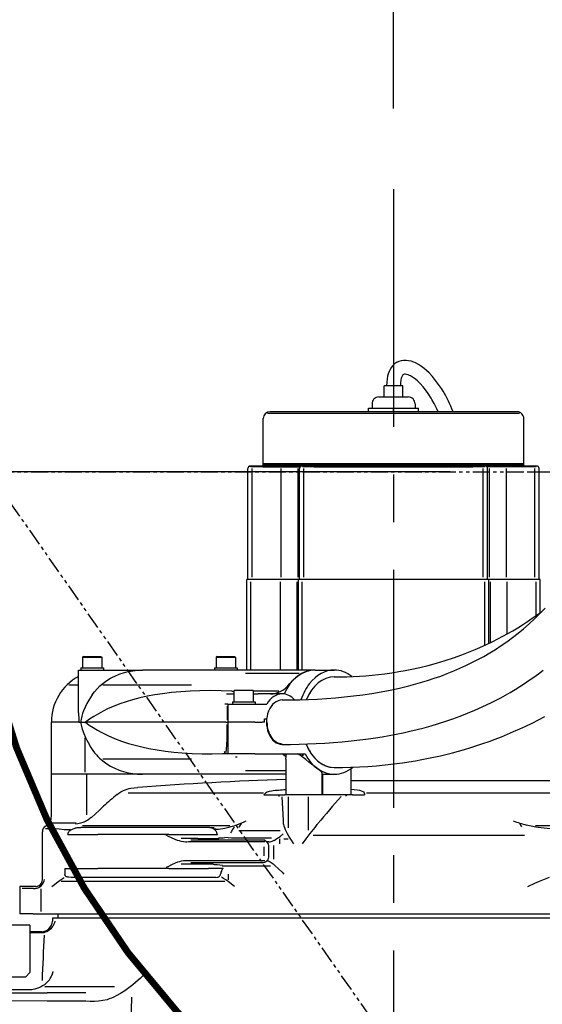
# Model space of a CAD drawing. Header units: millimetres. Extents: x -289 to 305, y -210 to 210.
# Tile 19 of 79: x -57 to -40, y -72 to -41. Entities that reach past the tile are written whole.
import ezdxf

# ---------------------------------------------------------------- set-up
doc = ezdxf.new("R2010")
doc.units = ezdxf.units.MM
doc.linetypes.add('CENTER', pattern=[12, 7.5, -1.5, 1.5, -1.5])
doc.linetypes.add('PHANTOM', pattern=[15, 7.5, -1.5, 1.5, -1.5, 1.5, -1.5])
doc.styles.get("Standard").update_dxf_attribs({"font": 'ROMANS', "bigfont": 'EXTFONT'})
doc.dimstyles.new('ISO-25', dxfattribs={"dimtxt": 2.5, "dimasz": 2.5, "dimexe": 1.25, "dimexo": 0.625, "dimtad": 1, "dimtxsty": 'Standard', "dimcen": 2.5, "dimadec": 0, "dimazin": 0, "dimtfac": 1, "dimtmove": 0, "dimatfit": 3, "dimfxl": 1, "dimarcsym": 0})

# ---------------------------------------------------------------- blocks, each defined once
blk = doc.blocks.new('DTL0019')
at = {"color": 0, "linetype": 'PHANTOM'}
blk.add_line((-210, 0), (-210, 1030), dxfattribs=at)
blk = doc.blocks.new('DTL0018')
at = {"color": 0, "linetype": 'PHANTOM'}
blk.add_line((-655, 0), (165, 0), dxfattribs=at)
at = {"color": 0, "linetype": 'Continuous', "const_width": 3}
for points in [[(1100.59, -1620.5, 1.732051), (-1706.19, 0, 1.732051)], [(-187.81, 13.13, 1.732051), (352.78, 298.97, 1.732051)], [(-192.03, 8.65, 0.862722), (1100.59, -1620.5, 0.862722)]]:
    blk.add_lwpolyline(points, format="xyb", dxfattribs=at)
at = {"color": 0, "linetype": 'PHANTOM'}
blk.add_arc((165, 0), 820, 300, 180, dxfattribs=at)
at = {"color": 0}
blk.add_point((0, 0), dxfattribs=at)
at = {"color": 0, "rotation": 34.99999999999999}
blk.add_blockref('DTL0019', (575, -710.14), dxfattribs=at)
blk = doc.blocks.new('DTL0020')
at = {"color": 3, "linetype": 'Continuous'}
for p, q in [((-4.099999, 463), (-4.099999, 468)), ((4.099998, 468), (-4.099999, 468)), ((4.099998, 463), (4.099998, 468)), ((-6.5, 463), (6.5, 463)), ((54.5, 456.5), (-54.5, 456.5)), ((-11, 458), (0, 458)), ((-11, 456.5), (-11, 458)), ((-9.5, 460), (-9.5, 458)), ((0, 458), (11, 458)), ((0, 456.499908), (0, 458)), ((9.5, 460), (9.5, 458)), ((11, 456.5), (11, 458)), ((-57.5, 434), (-57.5, 453.5)), ((55.601456, 455.656677), (-55.641182, 455.656677)), ((57.5, 434), (57.5, 453.5)), ((-64.25, 382.5), (-64.25, 431.5)), ((-62.949124, 432.5), (-63.25, 432.5)), ((-57.775002, 432.242462), (-62.982105, 432.242462)), ((-62.650002, 432.5), (-62.971749, 432.314239)), ((63.25, 432.5), (-62.949124, 432.5)), ((-62.38155, 383.5), (-62.38155, 431.5)), ((-57.75, 432.242462), (-41.239517, 432.242462)), ((-57.5, 433.5), (-57.5, 434)), ((-57.5, 433), (-57.5, 433.5)), ((57.5, 433.5), (-57.5, 433.5)), ((-57.5, 432.5), (-57.5, 433)), ((57.5, 433), (-57.5, 433)), ((-49.776734, 431.5), (-49.776734, 383.5)), ((-42.170838, 431.5), (-42.170838, 383.5)), ((-41.5, 382.5), (-41.5, 431.5)), ((-35.025002, 432.242462), (-40.232102, 432.242462)), ((-39.631546, 383.5), (-39.631546, 431.5)), ((-35, 432.242462), (35, 432.242462)), ((40.232101, 432.242462), (35.025009, 432.242462)), ((39.631546, 383.5), (39.631546, 431.5)), ((39.650009, 432.5), (39.901047, 432.355041)), ((57.75, 432.242462), (41.239517, 432.242462)), ((41.5, 382.5), (41.5, 431.5)), ((42.170837, 431.5), (42.170837, 383.5)), ((49.776733, 431.5), (49.776733, 383.5)), ((57.5, 433.5), (57.5, 434)), ((57.5, 433), (57.5, 433.5)), ((57.5, 432.5), (57.5, 433)), ((62.982101, 432.242462), (57.775009, 432.242462)), ((62.381546, 383.5), (62.381546, 431.5)), ((64.25, 382.5), (64.25, 431.5)), ((64.75, 382.5), (-64.75, 382.5)), ((-64.75, 342.5), (-64.75, 382.5)), ((-42, 342.5), (-42, 382.5)), ((42, 354.257416), (42, 382.5)), ((64.75, 367.794525), (64.75, 382.5)), ((-63.027996, 342.5), (-63.027996, 381.5)), ((-50.032944, 381.5), (-50.032944, 342.5)), ((-42.703018, 381.5), (-42.703018, 342.5)), ((-40.278, 342.5), (-40.278, 381.5)), ((40.278, 353.458435), (40.278, 381.5)), ((42.703018, 381.5), (42.703018, 354.595337)), ((50.032944, 381.5), (50.032944, 358.409027)), ((63.028, 366.566437), (63.028, 381.5)), ((-136.816986, 348.5), (-137.25, 348.25)), ((-137.25, 348.25), (-129.270279, 348.25)), ((-137.25, 348.25), (-137.25, 343.5)), ((-136.816986, 348.5), (-129.650284, 348.5)), ((-129.650284, 348.5), (-129.183014, 348.5)), ((-129.270279, 348.25), (-128.75, 348.25)), ((-129.183014, 348.5), (-128.75, 348.25)), ((-128.75, 348.25), (-128.75, 343.5)), ((-77.816986, 348.5), (-78.25, 348.25)), ((-78.25, 348.25), (-70.270271, 348.25)), ((-78.25, 348.25), (-78.25, 343.5)), ((-77.816986, 348.5), (-70.650276, 348.5)), ((-70.650276, 348.5), (-70.183014, 348.5)), ((-70.270271, 348.25), (-69.75, 348.25)), ((-70.183014, 348.5), (-69.75, 348.25)), ((-69.75, 348.25), (-69.75, 343.5)), ((-138, 343.5), (-128.612091, 343.5)), ((-138, 343.5), (-138, 342.5)), ((-128.612091, 343.5), (-128, 343.5)), ((-128, 343.5), (-128, 342.5)), ((-79, 343.5), (-69.612084, 343.5)), ((-79, 343.5), (-79, 342.5)), ((-69.612084, 343.5), (-69, 343.5)), ((-69, 343.5), (-69, 342.5)), ((-139, 342.5), (-110.85125, 342.5)), ((-139, 323.687866), (-139, 342.5)), ((-61.31057, 342.5), (-110.85125, 342.5)), ((-41.681557, 341.014557), (-65.274483, 341.014557)), ((-34.823937, 342.5), (-61.310543, 342.5)), ((-34.648232, 342.5), (-34.823937, 342.5)), ((-34.648232, 342.5), (-26.162949, 342.5)), ((-139, 335.798798), (-143.298813, 335.798798)), ((-89.112328, 335.798798), (-128.316162, 335.798798)), ((-73.761986, 332), (-70.364487, 332)), ((-71.301735, 333.26358), (-70.64798, 333.238556)), ((-70.364487, 333.238586), (-70.649567, 333.238586)), ((-70.364487, 328.5), (-70.364487, 333.299988)), ((-70.257935, 333.476776), (-70.305908, 333.476776)), ((-62.064488, 333.5), (-70.16449, 333.5)), ((-62.923065, 333.476776), (-69.305908, 333.476776)), ((-61.923065, 333.476776), (-61.971043, 333.476776)), ((-61.864487, 328.5), (-61.864487, 333.299988)), ((-50.684517, 333.238586), (-61.864487, 333.238586)), ((-61.864487, 332), (-59.750523, 332)), ((-57.629204, 332), (-59.750523, 332)), ((-49.143921, 332), (-57.629204, 332)), ((-36.577164, 332.227936), (-37.071663, 332.227936)), ((-73.114487, 327.5), (-74.4319, 327.5)), ((-73.45443, 326.510132), (-73.377617, 320.509827)), ((-73.114487, 327.5), (-55.935459, 327.5)), ((-73.114487, 327.5), (-73.114487, 319.5)), ((-71.114487, 328.5), (-61.726574, 328.5)), ((-71.114487, 328.5), (-71.114487, 327.5)), ((-61.726574, 328.5), (-61.114487, 328.5)), ((-61.114487, 328.5), (-61.114487, 327.5)), ((-138.844711, 319.5), (-151, 319.5)), ((-151, 296.5), (-150.999985, 319.5)), ((-138.844773, 319.5), (-137.970596, 319.5)), ((-137.970581, 319.5), (-135.960007, 319.5)), ((-73.947045, 319.5), (-135.960022, 319.5)), ((-73.947045, 319.5), (-73.114487, 319.5)), ((-73.114487, 319.5), (-73.114487, 305.5)), ((-61.164738, 319.5), (-73.114487, 319.5)), ((-61.164738, 319.5), (-57.982758, 319.5)), ((-56.922096, 319.5), (-57.982758, 319.5)), ((-56.922096, 319.5), (-56.922096, 321)), ((-56.922096, 321), (-55.991913, 321)), ((-56.246655, 321), (-55.712567, 321.488922)), ((-56.214989, 321), (-56.019325, 320.723297)), ((-136.30426, 312.539459), (-136.30426, 297.5)), ((-73.511063, 305.5), (-75.456574, 305.5)), ((-73.114487, 305.5), (-73.511063, 305.5)), ((-61.164738, 305.5), (-73.114487, 305.5)), ((-61.164738, 305.5), (-39.066437, 305.5)), ((-47.325386, 304.12735), (-47.325386, 305.092377)), ((-40.470291, 304.913574), (-39.78315, 304.913574)), ((-36.577164, 306.772064), (-37.071663, 306.772064)), ((-89.112351, 303.201202), (-128.316178, 303.201202)), ((-69.067276, 304.114014), (-69.772934, 304.097534)), ((-47.597981, 303.134796), (-47.597981, 287.5)), ((-151, 278.002014), (-151, 296.5)), ((-138.121292, 296.5), (-151, 296.5)), ((-61.31057, 296.5), (-138.121292, 296.5)), ((-135.380631, 278.621063), (-135.380631, 296.5)), ((-47.597981, 297.985443), (-65.274491, 297.985443)), ((-47.597981, 296.5), (-61.310543, 296.5)), ((-31.597977, 297.129242), (-31.597977, 287.5)), ((-31.365921, 296.516022), (-31.365921, 287.5)), ((-30.597977, 296.553314), (-28.7043, 296.553314)), ((-29.079186, 296.5), (-26.162201, 296.5)), ((-18.870056, 298.942108), (-18.870056, 287.5)), ((-18.870056, 293.702759), (84.546707, 293.702759)), ((-117.161034, 288.274933), (-57.416897, 288.274933)), ((-57.257065, 287.5), (-52.245526, 287.5)), ((-52.245526, 287.5), (-49.333473, 287.5)), ((-49.333473, 287.5), (-48.040745, 287.5)), ((-18.177658, 287.5), (-48.040745, 287.5)), ((-18.177658, 287.5), (-12.765755, 287.5)), ((-11.976433, 288.274933), (114.215668, 288.274933)), ((-49.227127, 286.523498), (-48.673428, 276.257172)), ((-46.495121, 286.5), (-46.495121, 272.850616)), ((-37.515824, 271.877777), (-37.515824, 286.5)), ((-140.072388, 274.928924), (-151.119461, 274.928924)), ((-72.294846, 273.807403), (-137.253983, 273.807403)), ((-67.241928, 274.723389), (-68.3293, 273.240906)), ((120.891159, 273.807403), (62.666794, 273.807403)), ((-155, 250), (-155, 271.073822)), ((-153.641373, 272.598816), (-150.469147, 272.598816)), ((-143.745941, 270), (-143.745941, 270.045288)), ((-143.745941, 270), (-130.470093, 270)), ((-140.656571, 272.870666), (-140.063248, 272.870666)), ((-139.653961, 273), (-137.94606, 273)), ((-81.091309, 273), (-137.94606, 273)), ((-127.279221, 270), (-130.470093, 270)), ((-103.243775, 270), (-127.279221, 270)), ((-99.106911, 270), (-103.243775, 270)), ((-99.106911, 270), (-87.685196, 270)), ((-87.685196, 270), (-81.293076, 270)), ((-81.293076, 270), (-77.872818, 270)), ((-81.091309, 273), (-79.142166, 273)), ((-79.048851, 272.454956), (-78.445564, 272.470428)), ((-77.976669, 270.667755), (-78.031586, 270.667755)), ((-77.87275, 270), (-77.734635, 270)), ((-68.334709, 271.714142), (-50.032246, 271.714142)), ((-47.410347, 271.287659), (-47.361572, 271.098328)), ((-35.420876, 269.703827), (57.757797, 269.703827)), ((-86.384194, 268.213165), (-93.688713, 268.213165)), ((-61.428082, 266.656677), (-90.560593, 266.656677)), ((-60.685715, 267.5), (-89.473206, 267.5)), ((-86.373421, 268.213165), (-77.1483, 268.213165)), ((-53.887501, 268.295685), (-70.006546, 268.295685)), ((-56.858414, 266.656677), (-61.392758, 266.656677)), ((-58, 267.5), (-60.685715, 267.5)), ((-56.871964, 267.5), (-58, 267.5)), ((-55.015675, 266.656677), (-55.844593, 266.656677)), ((-52.902195, 265.085632), (-52.902195, 259.076416)), ((-48.486077, 268.043365), (-46.434494, 268.043365)), ((-57.105282, 260.5), (-57.105282, 264.5)), ((-55, 260.5), (-55, 264.5)), ((-86.384194, 256.786835), (-93.688713, 256.786835)), ((-61.428082, 258.343323), (-90.560593, 258.343323)), ((-60.685715, 257.5), (-89.473206, 257.5)), ((-79.620148, 256.786835), (-86.373421, 256.786835)), ((-56.858414, 258.343323), (-61.392758, 258.343323)), ((-58, 257.5), (-60.685715, 257.5)), ((-57.534466, 257.5), (-57.998524, 257.5)), ((-55.501751, 258.343323), (-55.843842, 258.343323)), ((-145.052735, 255), (-130.470093, 255)), ((-145.052735, 255), (-145.052735, 252.335312)), ((-127.279221, 255), (-130.470093, 255)), ((-103.243775, 255), (-127.279221, 255)), ((-99.106911, 255), (-103.243759, 255)), ((-99.106911, 255), (-87.685196, 255)), ((-87.685196, 255), (-81.615647, 255)), ((-80.77224, 255), (-81.615654, 255)), ((-75.635628, 255), (-80.77224, 255)), ((-75.684891, 253.510422), (-75.966042, 253.610748)), ((-75.254715, 255), (-75.635605, 255)), ((-54.226406, 256.000183), (-75.56546, 256.000183)), ((-72.888169, 249.944931), (-72.888169, 252.5)), ((-155.545212, 247.914032), (-155.789032, 247.914032)), ((-74.474259, 249.213715), (-146.761902, 249.213715)), ((-78.47876, 251), (-142.294388, 251)), ((-164.980988, 247), (-164.999237, 247)), ((-157.86145, 247), (-164.980988, 247)), ((-164.890091, 244), (-164.890091, 235)), ((-158.939789, 246.156677), (-163.942307, 246.156677)), ((-155.675598, 246.015152), (-155.675598, 236)), ((-164.999237, 235), (-164.890091, 235)), ((-159.006622, 235), (-164.890091, 235)), ((-159.006622, 235), (-154.066818, 235)), ((-154.066818, 235), (-136.025299, 235)), ((-148, 233), (-148, 235)), ((-136.025299, 235), (153.625625, 235)), ((-150.470291, 233), (-150.536408, 231.738327)), ((-132.050095, 233), (-150.470291, 233)), ((150.470291, 233), (-132.050095, 233)), ((-160.488495, 230), (-190.769867, 230)), ((-160.488495, 230), (-160.488495, 209)), ((-155.256638, 227), (-160.488495, 227)), ((-151.580002, 228.409393), (-151.872208, 228.409393)), ((-162.39061, 207), (-160.488495, 209)), ((-162.39061, 207), (-182.362793, 207)), ((-163.058731, 201.409393), (-194.277146, 201.409393)), ((-187.92392, 200), (-152.859635, 200)), ((-161.046036, 201.386307), (-163.062821, 201.409515)), ((-123.188385, 202.782532), (-153.849442, 202.782532)), ((-135.733261, 200), (-152.859635, 200)), ((-135.733261, 196.466141), (-152.859635, 196.466141))]:
    blk.add_line(p, q, dxfattribs=at)
for points in [[(-49.14357, 329.299988), (-45.268032, 329.324249), (-41.37323, 329.398804), (-37.462151, 329.526459), (-33.533486, 329.710388), (-29.586296, 329.95401), (-25.620209, 330.261078), (-21.634522, 330.635681), (-17.629013, 331.082336), (-13.602898, 331.605957), (-9.557396, 332.211761), (-5.493385, 332.905548), (-1.412735, 333.693359), (2.682754, 334.581879), (6.790024, 335.577972), (10.906357, 336.689209), (15.028442, 337.923584), (17.936432, 338.87262), (20.823746, 339.882904), (23.731125, 340.972626), (26.612778, 342.12854), (29.291199, 343.274628), (31.942856, 344.481293), (34.603622, 345.768433), (37.232437, 347.119659), (39.860977, 348.554718), (42.45198, 350.056549), (45.035522, 351.645965), (47.575607, 353.303955), (50.070236, 355.030579), (52.516708, 356.824798), (54.9478, 358.713653), (57.325027, 360.669891), (59.821762, 362.849274), (62.251999, 365.102631), (64.643234, 367.457031), (66.963302, 369.881622)], [(-49.14357, 309.700012), (-45.433796, 309.720856), (-41.70073, 309.784973), (-37.9431, 309.894745), (-34.162666, 310.052704), (-30.355469, 310.26178), (-26.521385, 310.525116), (-22.659088, 310.84613), (-18.767433, 311.228546), (-14.898407, 311.669952), (-10.998253, 312.179535), (-7.987297, 312.619141), (-4.982575, 313.099609), (-1.934075, 313.631348), (1.106285, 314.207764), (4.191124, 314.841522), (7.265518, 315.52417), (10.385071, 316.271088), (13.49134, 317.071472), (16.669678, 317.951538), (19.830978, 318.891022), (23.038879, 319.912872), (26.225403, 320.999542), (29.458313, 322.178741), (32.664657, 323.428467), (35.916473, 324.781982), (39.135376, 326.211853), (43.236145, 328.171417), (47.32579, 330.290466), (49.450119, 331.460419), (51.553345, 332.667908), (53.659988, 333.928467), (55.743164, 335.227447), (57.826217, 336.580841), (59.883407, 337.973267), (61.937088, 339.421204), (63.962478, 340.908478), (65.981399, 342.452392)], [(-26.162239, 299.5), (-22.484917, 299.529816), (-18.808685, 299.619965), (-15.070351, 299.774536), (-11.335205, 299.99353), (-7.538574, 300.283478), (-3.747795, 300.641998), (0.105034, 301.078461), (3.948883, 301.587707), (6.805816, 302.014892), (9.65628, 302.483185), (12.541321, 303.000641), (15.41835, 303.560913), (20.700165, 304.707001), (26.022201, 306.019867), (28.709167, 306.744629), (31.385238, 307.508636), (34.086807, 308.323425), (36.775848, 309.178589), (39.486496, 310.086059), (42.182968, 311.034882), (44.896652, 312.037048), (47.594421, 313.081329), (50.305496, 314.179962), (52.998901, 315.321258), (55.703354, 316.518341), (58.388321, 317.758514), (61.222305, 319.124725), (64.032608, 320.539001), (66.849472, 322.017456)], [(1.572311, 478.322906), (1.279098, 478.160461), (0.428573, 477.575165), (-0.272774, 476.934387), (-0.965134, 476.106659), (-1.556084, 475.171326), (-1.983124, 474.285767), (-2.353417, 473.272583), (-2.641693, 472.185699), (-2.852379, 471.01709), (-3.00264, 469.539246), (-3.050003, 468)], [(5.513351, 479.14212), (4.403572, 479.127533), (3.367592, 478.973816), (2.389442, 478.686798), (1.760078, 478.417633), (1.666748, 478.371429), (1.63298, 478.357941), (1.604561, 478.321045), (1.595192, 478.30835), (1.588753, 478.303772)], [(9.710007, 478.016083), (8.959045, 478.342865), (7.752296, 478.757599), (6.554794, 479.028412), (5.513351, 479.14212)], [(21.864822, 465.544525), (21.106201, 466.775452), (19.897415, 468.584289), (18.595756, 470.34201), (17.194084, 472.034729), (15.688461, 473.639709), (14.616455, 474.655151), (13.478142, 475.621826), (12.278122, 476.518829), (11.031479, 477.317993), (9.710007, 478.016083)], [(4.401619, 472.918823), (4.180565, 472.761413), (3.915001, 472.442352), (3.652214, 471.949798), (3.42054, 471.291321), (3.220688, 470.378876), (3.093559, 469.277832), (3.050003, 468)], [(5.196846, 473.050384), (4.771362, 473.033417), (4.401619, 472.918823)], [(7.118408, 472.494018), (6.502899, 472.752533), (5.79364, 472.964752), (5.196846, 473.050384)], [(16.627731, 462.416931), (15.263916, 464.559662), (14.168609, 466.091614), (13.010979, 467.544739), (11.79927, 468.894318), (10.537361, 470.119659), (9.669105, 470.857269), (8.795799, 471.51059), (7.527832, 472.289368), (7.117782, 472.506409)], [(19.661064, 456.5), (19.1063, 457.722809), (17.919479, 460.113861), (16.960777, 461.85025), (16.633781, 462.424286)], [(-58.406452, 432.5), (-59.22189, 432.482117), (-60.838211, 432.383453), (-61.933853, 432.314331), (-62.416409, 432.299957), (-63.00951, 432.3172), (-63.276917, 432.350952), (-63.443573, 432.395569), (-63.482563, 432.416504), (-63.493725, 432.426819), (-63.499302, 432.436859), (-63.5, 432.441742)], [(-63.5, 432.441742), (-63.498577, 432.448547), (-63.487232, 432.461365), (-63.464718, 432.472839), (-63.387482, 432.490509)], [(40.5, 432.490112), (40.499313, 432.487518), (40.493881, 432.481598), (40.444809, 432.45871), (40.076431, 432.378662), (39.420212, 432.314758), (38.570755, 432.301422), (37.934219, 432.32196), (36.578903, 432.404358), (35, 432.490509)], [(40.460678, 432.5), (40.487762, 432.497955), (40.49559, 432.495453), (40.498642, 432.493317), (40.499512, 432.492096), (40.5, 432.490112)], [(-26.162239, 339.5), (-23.404938, 339.520355), (-20.648323, 339.581879), (-17.867531, 339.686523), (-15.088692, 339.834625), (-12.285935, 340.028992), (-9.486725, 340.269073), (-6.658081, 340.559296), (-3.834839, 340.89798), (-0.765923, 341.323151), (2.294357, 341.806763), (5.158111, 342.313995), (8.011955, 342.873962), (11.670578, 343.67453), (15.346069, 344.573944), (19.035209, 345.575684), (22.736374, 346.683563), (26.442367, 347.899567), (30.149109, 349.226318), (33.849808, 350.664978), (36.004455, 351.562591), (38.144852, 352.494018), (40.999359, 353.790588), (43.826279, 355.145752), (46.039566, 356.264526), (48.232529, 357.422821), (50.43193, 358.632416), (52.610367, 359.879272), (54.795166, 361.180664), (56.956985, 362.519928), (59.122528, 363.914062), (61.263473, 365.345642), (63.403366, 366.831055), (65.517135, 368.353516)], [(-133, 331.539154), (-131.968002, 332.934997), (-130.83281, 334.249969), (-129.602783, 335.478302), (-128.286499, 336.615112), (-127.194405, 337.443756), (-126.058396, 338.211639), (-124.882706, 338.917602), (-123.977402, 339.405853), (-123.053833, 339.858459), (-121.158676, 340.656036), (-120.164406, 341.00946), (-119.157829, 341.324951), (-117.114319, 341.842346), (-115.040848, 342.20935), (-112.949425, 342.427765), (-110.85125, 342.5)], [(-133, 331.539154), (-133.742035, 330.412262), (-134.445023, 329.263092), (-135.305115, 327.718323), (-136.081207, 326.144226), (-136.765412, 324.540253), (-137.207855, 323.32373), (-137.58046, 322.086548), (-137.734741, 321.451935), (-137.858719, 320.806946), (-137.94104, 320.157349), (-137.970596, 319.5)], [(-71.320831, 333.251892), (-76.089157, 333.39978), (-80.825218, 333.441162), (-85.525284, 333.371338), (-89.701592, 333.208435), (-93.842018, 332.943542), (-97.941864, 332.568176), (-101.99437, 332.072723), (-105.385788, 331.551056), (-108.728813, 330.929443), (-112.013542, 330.202362), (-115.228203, 329.365448), (-118.014694, 328.527618), (-120.725884, 327.600494), (-123.349556, 326.586121), (-125.872955, 325.48883), (-128.109451, 324.404694), (-130.241104, 323.261963), (-132.258423, 322.070282), (-134.152664, 320.841217), (-135.987824, 319.534973)], [(-139, 323.687866), (-138.988281, 322.886536), (-138.909928, 321.236236), (-138.85405, 320.084045), (-138.844773, 319.5)], [(-138.121292, 319.5), (-137.878891, 318.370544), (-137.352112, 316.457031), (-136.690659, 314.562195), (-135.904694, 312.692749), (-135.37175, 311.574066), (-134.79921, 310.468384), (-133.547745, 308.304291)], [(-135.987824, 319.465027), (-134.262177, 318.233398), (-132.54567, 317.108887), (-130.725678, 316.013977), (-128.808975, 314.957886), (-126.055321, 313.595459), (-123.152626, 312.333435), (-120.119675, 311.181946), (-116.974793, 310.146698), (-114.038971, 309.30954), (-111.036469, 308.568512), (-107.977295, 307.920898), (-104.367134, 307.28128), (-100.702439, 306.754974), (-96.992821, 306.334259), (-93.245903, 306.011597), (-88.867905, 305.751038), (-84.449776, 305.602478), (-79.996979, 305.558227), (-75.513954, 305.612518)], [(-74.007897, 306.079559), (-73.987541, 306.076813), (-73.967392, 306.083832), (-73.940857, 306.108581), (-73.888924, 306.211639), (-73.821869, 306.4646), (-73.697228, 307.383331), (-73.563416, 309.328857), (-73.458748, 312.19516), (-73.401314, 315.150421), (-73.37471, 318.4776)], [(-133.547745, 308.304291), (-132.721726, 307.061981), (-131.941773, 306.032288), (-131.104813, 305.047424), (-130.441727, 304.339722), (-129.749985, 303.659515), (-128.286499, 302.384888), (-127.194405, 301.556244), (-126.058396, 300.788361), (-124.882706, 300.082397), (-123.977402, 299.594147), (-123.053833, 299.14154), (-121.158676, 298.343964), (-120.164406, 297.990539), (-119.157829, 297.675049), (-117.114319, 297.157654), (-115.040848, 296.790649), (-112.949425, 296.572235), (-110.85125, 296.5)], [(-33.941132, 299.300995), (-37.348862, 301.926544), (-38.769844, 303.016968), (-40.330078, 304.175171), (-41.121613, 304.729797), (-42.3293, 305.5)], [(-47.597981, 303.134796), (-47.582485, 303.417694), (-47.533734, 303.678589), (-47.448769, 303.915649), (-47.325386, 304.12735)], [(-31.597977, 297.129242), (-31.624291, 297.248566), (-31.701798, 297.38678), (-31.82753, 297.544006), (-32.340592, 298.029999), (-32.806992, 298.4151), (-33.941132, 299.300995)], [(-122.023544, 287.651642), (-121.222496, 288.229889), (-120.381066, 288.746887), (-119.447304, 289.229614), (-118.481392, 289.642425), (-117.489662, 289.985718), (-116.732506, 290.19809), (-115.966538, 290.372223), (-114.416939, 290.60788), (-112.857155, 290.697174)], [(-13.918556, 289.130035), (-13.559494, 288.976044), (-13.259468, 288.700745), (-13.019585, 288.304809), (-12.87764, 287.932312), (-12.765755, 287.5)], [(-133.372208, 277.484314), (-131.666565, 278.897736), (-129.763504, 280.630554), (-127.951111, 282.429413)], [(-133.376862, 277.494415), (-134.131485, 276.803589), (-134.945725, 276.215851), (-135.471985, 275.902191), (-136.006134, 275.627411), (-137.07486, 275.187408), (-138.105759, 274.878052), (-138.774628, 274.72934), (-139.385834, 274.627594), (-140.370239, 274.547943)], [(-78.371178, 272.277832), (-77.315483, 272.3078), (-76.322174, 272.4021), (-75.350937, 272.542145), (-74.407067, 272.714661), (-72.670326, 273.108215), (-71.060677, 273.553986), (-70.331467, 273.788025), (-69.645683, 274.037506)], [(-40.117226, 265.867279), (-38.538712, 268.007843), (-36.72329, 270.372497), (-34.601669, 273.101318), (-33.64682, 274.369995)], [(73.294906, 272.294861), (72.1698, 272.28537), (71.062515, 272.309479), (69.368515, 272.400757), (67.741806, 272.540131), (65.187988, 272.842163), (62.871582, 273.193878), (60.768417, 273.586456), (59.333404, 273.923431), (58.699646, 274.110382)], [(-150.466751, 272.600464), (-149.266754, 272.567474), (-147.636841, 272.435638), (-145.401978, 272.196075), (-144.263809, 272.106476)], [(-144.259842, 272.111908), (-143.653305, 272.093994), (-143.333115, 272.112152)], [(-141.510346, 272.315185), (-142.151993, 272.010071), (-142.511154, 271.798645), (-142.86322, 271.548309), (-143.094055, 271.34906), (-143.31926, 271.11029), (-143.541275, 270.790771), (-143.698136, 270.409088), (-143.745941, 270.045288)], [(-137.94606, 273), (-138.871506, 272.955871), (-139.776093, 272.827545), (-140.656235, 272.616424), (-141.510346, 272.315185)], [(-90.56099, 266.640289), (-91.169426, 266.610382), (-91.778794, 266.619751), (-92.764275, 266.711609), (-93.736733, 266.887298), (-94.532173, 267.088226), (-95.310974, 267.330505), (-96.370323, 267.724884), (-98.06292, 268.480591), (-99.367989, 269.128326), (-100.328804, 269.605774)], [(-81.091309, 273), (-80.737709, 272.977844), (-80.39045, 272.912933), (-79.817887, 272.707672), (-79.290756, 272.392609), (-78.825157, 271.974975), (-78.463471, 271.496735), (-78.194946, 270.9375)], [(-52.690262, 267.362793), (-51.457558, 268.134674), (-50.086571, 269.11145), (-48.749706, 270.174286)], [(-43.968605, 265.863281), (-45.313576, 267.817779), (-46.210526, 269.223724), (-46.772049, 270.169525), (-47.288284, 271.107452)], [(-70.000702, 268.294617), (-71.465378, 268.361572), (-74.526047, 268.558868)], [(-55.032849, 266.652283), (-54.777546, 266.655334), (-54.486313, 266.701111), (-53.931126, 266.858795), (-53.52665, 267.007629), (-52.667854, 267.370819)], [(-90.56099, 258.359711), (-91.169426, 258.389618), (-91.778794, 258.380249), (-92.764275, 258.288391), (-93.736733, 258.112701), (-94.532173, 257.911774), (-95.310974, 257.669495), (-96.370323, 257.275116), (-98.06292, 256.519409), (-99.367989, 255.871673), (-100.328804, 255.394211)], [(-79.631226, 256.78656), (-79.090973, 256.770172), (-77.82367, 256.667236), (-75.505333, 256.416595)], [(-55.535725, 258.362091), (-55.394558, 258.340729), (-55.019699, 258.19223), (-54.516075, 257.904053), (-53.944718, 257.516846), (-53.176853, 256.935333), (-52.386879, 256.28479), (-50.766537, 254.82637), (-49.191853, 253.273819), (-48.436638, 252.483429)], [(-142.294388, 251), (-143.262268, 251.051224), (-143.735352, 251.128494), (-144.024094, 251.203415), (-144.308716, 251.309204), (-144.588043, 251.464432), (-144.823258, 251.676132), (-144.918259, 251.81073), (-144.999161, 251.989166), (-145.052735, 252.335312)], [(-78.47876, 251), (-77.827202, 251.058548), (-77.451729, 251.159439), (-77.118042, 251.312057), (-76.817383, 251.532333), (-76.600395, 251.781494), (-76.438095, 252.076965), (-76.334999, 252.402954), (-76.286194, 252.742355)], [(-75.659989, 254.500183), (-75.993904, 253.900543), (-76.186615, 253.348373), (-76.286194, 252.742355)], [(-158.716217, 246.112137), (-158.3414, 246.096039), (-157.969727, 246.121765), (-157.25473, 246.283386), (-156.606919, 246.560623), (-156.027283, 246.927978), (-155.414337, 247.47232), (-154.914108, 248.089935), (-154.526566, 248.756729), (-154.2509, 249.45343), (-154.111511, 250.016388)], [(-150.863754, 246.988846), (-150.256104, 247.472763), (-148.151062, 249.08873), (-147.077484, 249.854645), (-145.435486, 250.914535)], [(-70.220505, 246.989044), (-70.816628, 247.478516), (-72.387619, 248.700302), (-74.035301, 249.868423), (-74.978577, 250.479568), (-75.941712, 251.055206)], [(59.314163, 246.988922), (62.310135, 248.435745), (64.428665, 249.396805), (66.590561, 250.304123), (68.796982, 251.133911)], [(-164.980988, 247), (-164.979553, 246.998932), (-164.978363, 246.996567), (-164.972641, 246.969162), (-164.952439, 246.728531), (-164.909302, 245.607635), (-164.890091, 244)], [(-149.414429, 231.757141), (-149.630051, 230.981354), (-150.030228, 230.047165), (-150.293503, 229.58313), (-150.597626, 229.131775), (-150.927139, 228.715729), (-151.296417, 228.31723), (-151.976731, 227.724045), (-152.772843, 227.20665), (-153.216751, 226.985626), (-153.691925, 226.796341), (-154.347702, 226.609772), (-155.050949, 226.501465), (-155.787537, 226.488724)], [(-150.397492, 209.498276), (-150.414276, 209.404983), (-150.683319, 208.345322), (-151.112366, 207.267136), (-151.697449, 206.218841), (-152.051773, 205.70758), (-152.447708, 205.208984), (-152.882233, 204.72934), (-153.359299, 204.266937), (-154.092941, 203.659378), (-154.909943, 203.099975), (-155.807968, 202.599533), (-157.012436, 202.083084), (-158.312775, 201.694382), (-158.992279, 201.553833), (-159.685593, 201.452133), (-160.386109, 201.391098), (-161.091355, 201.371536)], [(-108.795418, 209.491287), (-110.214974, 207.99202), (-111.717018, 206.511993), (-113.85659, 204.576752), (-115.00203, 203.619598), (-116.183022, 202.688446), (-117.34829, 201.824371), (-118.54522, 200.993149), (-120.445763, 199.791702), (-122.41388, 198.705414), (-123.430458, 198.210434), (-124.459389, 197.758118), (-125.453255, 197.37056), (-126.451088, 197.033951)], [(-152.879364, 196.466705), (-178.308823, 196.610947), (-191.764984, 196.63736), (-196.275681, 196.621445)], [(-126.428467, 197.052734), (-128.277939, 196.65538), (-130.146301, 196.400146), (-132.020828, 196.284347), (-133.889221, 196.305954), (-135.739365, 196.463303)]]:
    blk.add_lwpolyline(points, dxfattribs=at)
for centre, radius, start, end in [((-6.5, 460), 3, 90.000003, 180.000005), ((6.5, 460), 3, 0, 90.000003), ((-54.5, 453.5), 3, 90.000003, 179.999995), ((54.5, 453.5), 3, 0, 90.000003), ((-63.25, 431.5), 1, 90.000003, 179.999995), ((-40.5, 431.5), 1, 90.000003, 180.000005), ((34.453445, 417.380035), 15.120227, 87.928495, 89.744096), ((40.5, 431.5), 1, 0, 90.000003), ((63.25, 431.5), 1, 0, 90.000003), ((-128.000031, 319.50003), 22.999963, 118.571988, 180.00005), ((-70.16449, 333.299988), 0.2, 90.000003, 180.000005), ((-62.064488, 333.299988), 0.2, 0, 90.000003), ((-55.563687, 295.124359), 12.203101, 47.539575, 58.240914), ((-44.677414, 303.998199), 2.86508, 148.386447, 157.548695), ((-28.460831, 536.40271), 239.903709, 269.306166, 269.852315), ((-0.001839, -1204.965546), 1499.918878, 91.818445, 94.314701), ((883.778732, -859.300995), 1525.495323, 131.249038, 131.545168), ((-37.17643, 128.200149), 161.793642, 93.693113, 95.920848), ((-65.385887, 284.011993), 15.146245, 10.471559, 12.498931), ((622.943771, -273.458344), 855.17498, 139.072815, 140.131945), ((-14.251839, 278.757782), 10.590467, 126.748544, 130.544108), ((-156, 278.002014), 5, 299.999998, 0), ((-82.062714, 310.073059), 38.112465, 289.000791, 296.505571), ((-40.384964, 275.572784), 8.31433, 175.282175, 188.233911), ((-42.757157, 280.055603), 10.74682, 328.132318, 330.28043), ((72.30188, 327.256073), 54.857034, 249.2222, 255.647086), ((114.944382, 304.625427), 66.309115, 206.74998, 208.175441), ((-152, 271.073822), 3, 120.000003, 180.000005), ((-143.012406, 290.796112), 18.684155, 269.021703, 271.557984), ((-73.870514, 272.477325), 4.590395, 199.599482, 207.355162), ((-73.92775, 272.447937), 4.526019, 207.35911, 212.742324), ((-62.208439, 266.37915), 10.583788, 140.366357, 156.089821), ((-77.814758, 344.977966), 76.490469, 270.368589, 272.472601), ((-58, 264.5), 3, 0, 90.000003), ((-127.057114, 265.878693), 76.887652, 359.992998, 1.572603), ((-58, 260.5), 3, 269.999997, 0), ((-72.519615, 252.367721), 3.795979, 136.097475, 145.821383), ((-158, 250), 3, 269.999997, 0), ((-158.375626, 250.45105), 4.331678, 262.504698, 265.836908), ((-155.529556, 232), 5, 269.999997, 357), ((-153.13295, -2056.634613), 2283.142555, 90.065552, 90.184588), ((40253.132248, -1618.579804), 40449.425648, 177.387034, 177.415257), ((233696.261154, -5242.364105), 233875.148906, 178.667053, 178.711258)]:
    blk.add_arc(centre, radius, start, end, dxfattribs=at)
for centre, major_axis, ratio, start_param, end_param in [((3.075546, 425.385986), (2.509148, -55.145447), 0.530753, 2.1459372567, 2.3620767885), ((-34.648232, 319.5), (0, -23), 0.707107, 3.1415926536, 4.1405980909), ((-34.835037, 319.51355), (-0.022346, -22.98645), 0.708542, 3.1420819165, 3.8744125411), ((-26.162949, 319.5), (0, 20), 0.707107, 6.2825257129, 7.3309380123), ((-26.162949, 319.5), (0, -20), 0.707107, 3.1415926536, 4.1893453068), ((-26.162949, 319.5), (0, 23), 0.707107, 0, 0.7319053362), ((-26.162949, 319.5), (0, 23), 0.707107, 5.7814891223, 6.2831853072), ((-54.252049, 350.023163), (0.023628, -18.023163), 0.708542, 6.2825273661, 7.0136690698), ((-26.162949, 319.5), (0, -23), 0.707107, 3.8734979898, 4.266784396), ((-49.143921, 319.5), (0, 12.5), 0.707107, 0, 0.8762980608), ((-49.143921, 319.5), (0, -12.5), 0.707107, 2.478101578, 3.1415926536), ((-49.143921, 319.5), (0, 9.799988), 0.707107, 6.282525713, 9.4254375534), ((-49.143921, 319.5), (0, 9.5), 0.707107, 1.5707963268, 3.1415926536), ((-26.162949, 319.5), (0, 20), 0.707107, 2.0729581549, 3.1422522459), ((-26.162949, 319.5), (0, 20), 0.707107, 2.0729582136, 2.4096873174), ((-74.737816, 291.008087), (-0.083488, -15.56369), 0.054558, 2.8591539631, 3.0818583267), ((-34.648232, 319.5), (0, 23), 0.707107, 2.2252118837, 2.2477460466), ((-26.162949, 319.5), (0, 23), 0.707107, 2.2252118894, 3.1415926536), ((-26.162949, 319.5), (0, -20), 0.707107, 5.551279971, 6.2831853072), ((-30.759148, 319.5), (0, -23), 0.707107, 6.2316295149, 6.2458672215), ((-26.162949, 319.5), (0, 23), 0.707107, 3.1415926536, 3.6711154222), ((32.85733, 138.75087), (88.991623, -149.650177), 0.170623, 3.0633452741, 3.1895974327), ((-37.600189, 287.760376), (25.071335, 0.639526), 0.093591, 0.3321347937, 0.7247261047), ((-5.327927, 238.229111), (42.988647, -38.460266), 0.155979, 3.3563621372, 3.5274566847)]:
    blk.add_ellipse(centre, major_axis=major_axis, ratio=ratio, start_param=start_param, end_param=end_param, dxfattribs=at)
blk = doc.blocks.new('_OPEN30')
at = {"color": 0, "linetype": 'ByBlock', "lineweight": -2}
for p, q in [((-1, 0.267949), (0, 0)), ((0, 0), (-1, -0.267949)), ((0, 0), (-1, 0))]:
    blk.add_line(p, q, dxfattribs=at)
blk = doc.blocks.new('*D33')
at = {"color": 0, "lineweight": -2}
for p, q in [((-8.105, -57.834), (-8.105, -124.997)), ((-45.109, -89.046), (-45.109, -124.997)), ((-42.109, -123.926), (-11.105, -123.926))]:
    blk.add_line(p, q, dxfattribs=at)
at = {"layer": 'Defpoints', "color": 0}
for p in [(-8.105, -55.294), (-45.109, -86.506), (-8.105, -123.927)]:
    blk.add_point(p, dxfattribs=at)
at = {"color": 0, "lineweight": -2, "xscale": 3, "yscale": 3, "zscale": 3, "rotation": 180}
blk.add_blockref('_OPEN30', (-45.109, -123.926), dxfattribs=at)
at = {"color": 0, "lineweight": -2, "xscale": 3, "yscale": 3, "zscale": 3}
blk.add_blockref('_OPEN30', (-8.105, -123.926), dxfattribs=at)
at = {"color": 0, "insert": (-26.606, -121.505), "char_height": 3.2, "attachment_point": 5}
blk.add_mtext('518.1', dxfattribs=at)
blk = doc.blocks.new('*D34')
at = {"color": 0, "lineweight": -2}
for p, q in [((-43.32, 3.278), (-102, 3.278)), ((-100.928, -52.294), (-100.928, 0.278))]:
    blk.add_line(p, q, dxfattribs=at)
at = {"layer": 'Defpoints', "color": 0}
for p in [(-100.929, 3.278), (-40.78, 3.278), (-40.78, -55.294)]:
    blk.add_point(p, dxfattribs=at)
at = {"color": 0, "lineweight": -2, "xscale": 3, "yscale": 3, "zscale": 3}
for p, rotation in [((-100.928, 3.278), 89.99999999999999), ((-100.928, -55.294), 270)]:
    blk.add_blockref('_OPEN30', p, dxfattribs=dict(at, rotation=rotation))
at = {"color": 0, "insert": (-103.342, -32.37), "char_height": 3.2, "attachment_point": 5, "rotation": 90}
blk.add_mtext('820', dxfattribs=at)
blk = doc.blocks.new('*D36')
at = {"color": 0, "lineweight": -2}
for p, q in [((-43.32, -55.294), (-101.999, -55.294)), ((-100.927, -58.294), (-100.927, -83.008))]:
    blk.add_line(p, q, dxfattribs=at)
at = {"layer": 'Defpoints', "color": 0}
for p in [(-40.78, -55.294), (-100.929, -86.008), (-56.537, -86.008)]:
    blk.add_point(p, dxfattribs=at)
at = {"color": 0, "lineweight": -2, "xscale": 3, "yscale": 3, "zscale": 3}
for p, rotation in [((-100.927, -55.294), 90.00000000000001), ((-100.927, -86.008), 270)]:
    blk.add_blockref('_OPEN30', p, dxfattribs=dict(at, rotation=rotation))
at = {"color": 0, "insert": (-103.341, -68.864), "char_height": 3.2, "attachment_point": 5, "rotation": 90}
blk.add_mtext('430', dxfattribs=at)
blk = doc.blocks.new('*D40')
at = {"color": 0, "lineweight": -2}
for p, q in [((100.333, -52.754), (100.333, 88.546)), ((-42.109, 87.474), (97.333, 87.474))]:
    blk.add_line(p, q, dxfattribs=at)
at = {"layer": 'Defpoints', "color": 0}
for p in [(-45.109, 88.545), (100.333, 87.473), (100.333, -55.294)]:
    blk.add_point(p, dxfattribs=at)
at = {"color": 0, "lineweight": -2, "xscale": 3, "yscale": 3, "zscale": 3}
for p, rotation in [((-45.109, 87.474), 180), ((100.333, 87.474), 360)]:
    blk.add_blockref('_OPEN30', p, dxfattribs=dict(at, rotation=rotation))
at = {"color": 0, "insert": (27.613, 89.895), "char_height": 3.2, "attachment_point": 5}
blk.add_mtext('2036.2', dxfattribs=at)
blk = doc.blocks.new('*D41')
at = {"color": 0, "lineweight": -2}
for p, q in [((-45.109, -43.842), (-45.109, 88.545)), ((-36.323, 32.378), (-42.109, 32.378))]:
    blk.add_line(p, q, dxfattribs=at)
at = {"layer": 'Defpoints', "color": 0}
for p in [(-45.109, 32.378), (-33.323, 11.46), (-45.109, -46.382)]:
    blk.add_point(p, dxfattribs=at)
at = {"color": 0, "lineweight": -2, "xscale": 3, "yscale": 3, "zscale": 3, "rotation": 180}
blk.add_blockref('_OPEN30', (-45.109, 32.378), dxfattribs=at)
at = {"color": 0, "lineweight": -2, "xscale": 3, "yscale": 3, "zscale": 3}
blk.add_blockref('_OPEN30', (-33.323, 32.378), dxfattribs=at)
at = {"color": 0, "insert": (-40.057, 34.792), "char_height": 3.2, "attachment_point": 5}
blk.add_mtext('165', dxfattribs=at)
blk = doc.blocks.new('*D44')
at = {"color": 7, "linetype": 'Continuous'}
for p, q in [((-33.323, -19.857), (-36.41, -19.17)), ((-33.323, -19.857), (-36.34, -20.806)), ((-68.76, -55.294), (-69.446, -52.207)), ((-68.76, -55.294), (-67.811, -52.277))]:
    blk.add_line(p, q, dxfattribs=at)
blk.add_arc((-33.323, -55.294), 35.437, 90, 180, dxfattribs=at)
at = {"layer": 'Defpoints', "color": 0}
for p in [(-33.323, -7.825), (-51.042, -24.605), (-72.609, -55.294), (-33.323, -55.294)]:
    blk.add_point(p, dxfattribs=at)
at = {"color": 7, "insert": (-65.794, -38.631), "char_height": 3.2, "attachment_point": 7, "rotation": 56}
blk.add_mtext('\\W1;90°', dxfattribs=at)
blk = doc.blocks.new('*D49')
at = {"color": 0, "lineweight": -2}
for p, q in [((-166.98, -52.754), (-166.98, 88.545)), ((-48.109, 87.473), (-163.98, 87.473))]:
    blk.add_line(p, q, dxfattribs=at)
at = {"layer": 'Defpoints', "color": 0}
for p in [(-166.98, 87.473), (-45.109, 28.235), (-166.98, -55.294)]:
    blk.add_point(p, dxfattribs=at)
at = {"color": 0, "lineweight": -2, "xscale": 3, "yscale": 3, "zscale": 3, "rotation": 180}
blk.add_blockref('_OPEN30', (-166.98, 87.473), dxfattribs=at)
at = {"color": 0, "lineweight": -2, "xscale": 3, "yscale": 3, "zscale": 3}
blk.add_blockref('_OPEN30', (-45.109, 87.473), dxfattribs=at)
at = {"color": 0, "insert": (-106.042, 89.894), "char_height": 3.2, "attachment_point": 5}
blk.add_mtext('1706.2', dxfattribs=at)

msp = doc.modelspace()

# ---------------------------------------------------------------- linework, layer by layer
at = {"color": 7, "linetype": 'CENTER'}
for p, q in [((-45.109, -46.382), (-45.109, -86.506)), ((-40.78, -55.294), (-25.866, -55.294))]:
    msp.add_line(p, q, dxfattribs=at)

# ---------------------------------------------------------------- block references
at = {"color": 140, "xscale": 0.071428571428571, "yscale": 0.071428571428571, "zscale": 0.071428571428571}
msp.add_blockref('DTL0018', (-45.109, -55.294), dxfattribs=at)
at = {"color": 7, "xscale": 0.071428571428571, "yscale": 0.071428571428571, "zscale": 0.071428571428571}
msp.add_blockref('DTL0020', (-45.109, -86.008), dxfattribs=at)

# ---------------------------------------------------------------- dimensions: what is measured, and where the dimension line sits
at = {"color": 7}
for base, p1, p2, text, override, picture, middle in [((-166.98, 87.473), (-45.109, 28.235), (-166.98, -55.294), '1706.2', {"dimtxt": 3.2, "dimasz": 3, "dimexe": 1.071429, "dimexo": 2.54, "dimgap": 0.8, "dimtad": 1, "dimtih": 0, "dimtoh": 0, "dimdec": 1, "dimdsep": 46, "dimblk1": 'OPEN30', "dimblk2": 'OPEN30', "dimsah": 1, "dimse1": 1, "dimse2": 0, "dimtmove": 0}, '*D49', (-106.042, 87.473)), ((-45.109, 32.378), (-33.323, 11.46), (-45.109, -46.382), '165', {"dimtxt": 3.2, "dimasz": 3, "dimexe": 56.166913, "dimexo": 2.54, "dimgap": 0.8, "dimtad": 1, "dimtih": 0, "dimtoh": 0, "dimdec": 0, "dimdsep": 46, "dimblk1": 'OPEN30', "dimblk2": 'OPEN30', "dimsah": 1, "dimse1": 1, "dimse2": 0, "dimtmove": 0}, '*D41', (-40.057, 32.378))]:
    dim = msp.add_linear_dim(base=base, p1=p1, p2=p2, text=text, dimstyle='ISO-25', override=override, dxfattribs=at)
    dim.commit()
    dim.dimension.update_dxf_attribs({"geometry": picture, "text_midpoint": middle, "dimtype": 160})
for base, p1, p2, angle, text, override, picture, middle in [((100.333, 87.474), (-45.109, 88.545), (100.333, -55.294), 180, '2036.2', {"dimtxt": 3.2, "dimasz": 3, "dimexe": 1.071429, "dimexo": 2.54, "dimgap": 0.8, "dimtad": 1, "dimtih": 0, "dimtoh": 0, "dimdec": 1, "dimdsep": 46, "dimblk1": 'OPEN30', "dimblk2": 'OPEN30', "dimsah": 1, "dimse1": 1, "dimse2": 0, "dimtmove": 0}, '*D40', (27.613, 87.474)), ((-100.928, 3.278), (-40.78, -55.294), (-40.78, 3.278), 270, '820', {"dimtxt": 3.2, "dimasz": 3, "dimexe": 1.071429, "dimexo": 2.54, "dimgap": 0.8, "dimtad": 1, "dimtih": 0, "dimtoh": 0, "dimdec": 0, "dimdsep": 46, "dimblk1": 'OPEN30', "dimblk2": 'OPEN30', "dimsah": 1, "dimse1": 1, "dimse2": 0, "dimtmove": 0}, '*D34', (-100.928, -32.37)), ((-100.927, -86.008), (-40.78, -55.294), (-56.537, -86.008), 90, '430', {"dimtxt": 3.2, "dimasz": 3, "dimexe": 1.071429, "dimexo": 2.54, "dimgap": 0.8, "dimtad": 1, "dimtih": 0, "dimtoh": 0, "dimdec": 0, "dimdsep": 46, "dimblk1": 'OPEN30', "dimblk2": 'OPEN30', "dimsah": 1, "dimse1": 0, "dimse2": 1, "dimtmove": 0}, '*D36', (-100.927, -68.864)), ((-8.105, -123.926), (-45.109, -86.506), (-8.105, -55.294), 180, '518.1', {"dimtxt": 3.2, "dimasz": 3, "dimexe": 1.071429, "dimexo": 2.54, "dimgap": 0.8, "dimtad": 1, "dimtih": 0, "dimtoh": 0, "dimdec": 1, "dimdsep": 46, "dimblk1": 'OPEN30', "dimblk2": 'OPEN30', "dimsah": 1, "dimse1": 0, "dimse2": 0, "dimtmove": 0}, '*D33', (-26.606, -123.926))]:
    dim = msp.add_linear_dim(base=base, p1=p1, p2=p2, angle=angle, text=text, dimstyle='ISO-25', override=override, dxfattribs=at)
    dim.commit()
    dim.dimension.update_dxf_attribs({"geometry": picture, "text_midpoint": middle, "dimtype": 160})
dim = msp.add_angular_dim_3p(base=(-51.042, -24.605), center=(-33.323, -55.294), p1=(-33.323, -7.825), p2=(-72.609, -55.294), text='90°', dimstyle='ISO-25', override={"dimtxt": 3.2, "dimasz": 3, "dimexe": 1.071429, "dimexo": 2.54, "dimgap": 0.8, "dimtad": 1, "dimtih": 0, "dimtoh": 0, "dimdsep": 46, "dimblk1": 'OPEN30', "dimblk2": 'OPEN30', "dimsah": 1, "dimse1": 1, "dimse2": 1, "dimaunit": 1, "dimadec": 0, "dimtmove": 0}, dxfattribs=at)
dim.commit()
dim.dimension.update_dxf_attribs({"geometry": '*D44', "text_midpoint": (-62.701, -35.477), "dimtype": 165})

doc.saveas('drawing.dxf')
